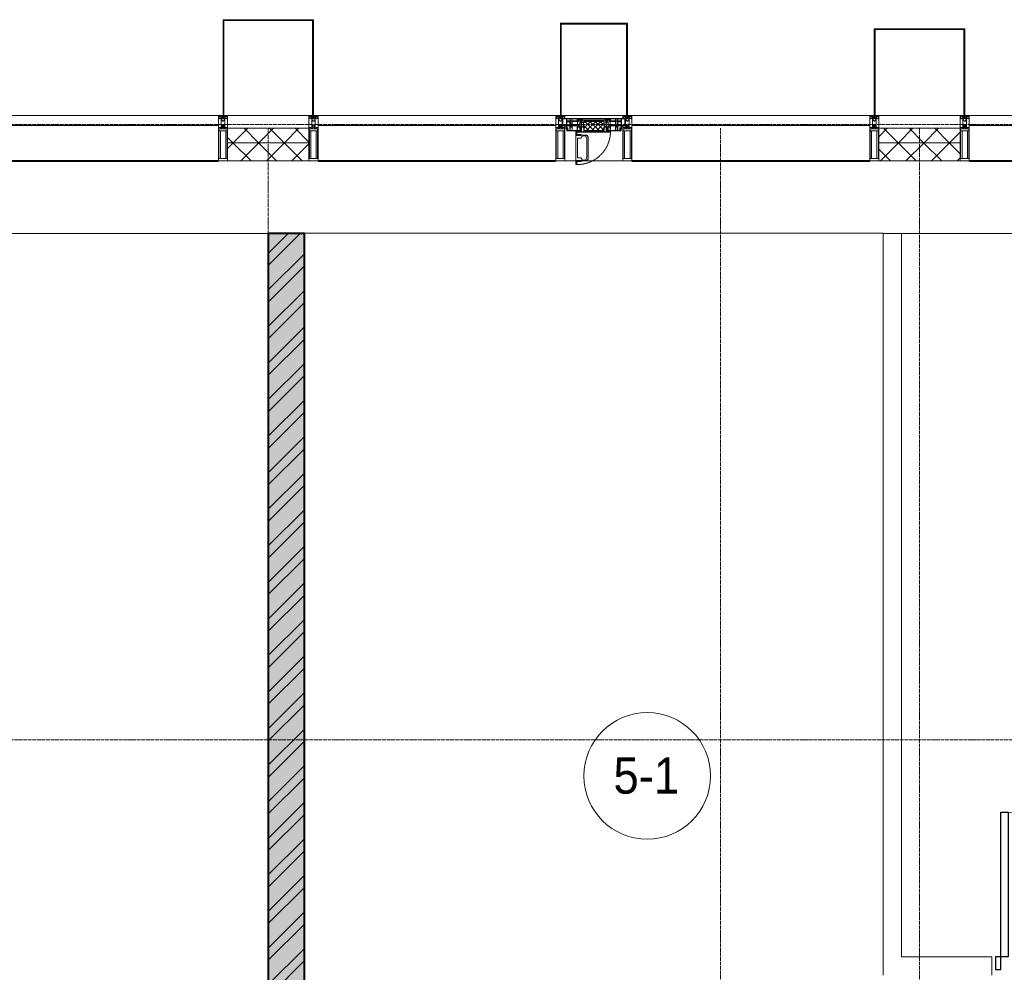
# Model space of a CAD drawing. Header units: millimetres. Extents: x 5617 to 106797, y 7718 to 221433.
# Tile 40 of 50: x 52278 to 57721, y 72915 to 78180. Entities that reach past the tile are written whole.
import ezdxf

# ---------------------------------------------------------------- set-up
doc = ezdxf.new("R2010")
doc.units = ezdxf.units.MM
for name, pattern in [('-D1-02х01', [3, 2, -1]), ('ADSK_Линия сетки', [25, 20, -2.5, 0, -2.5]), ('Линия сетки', [25, 20, -2.5, 0, -2.5]), ('Штрих_3_1_5_', [4.5, 3, -1.5]), ('Штриховая_ш3 п1_5', [4.5, 3, -1.5])]:
    doc.linetypes.add(name, pattern=pattern)
doc.layers.add('_Разделитель помещений_', color=4, linetype='Штриховая_ш3 п1_5', lineweight=40, true_color=0x00ffff)
for name, color, linetype, lineweight in [('Двери', 7, 'Continuous', 18), ('Импосты витража', 7, 'Continuous', 18), ('Колонны', 7, 'Continuous', 18), ('Марки помещений', 7, 'Continuous', 20), ('Окна', 7, 'Continuous', 18), ('Оси', 7, 'Continuous', 9), ('Панели витража', 7, 'Continuous', 18), ('Перекрытия', 7, 'Continuous', 18), ('Стены', 7, 'Continuous', 18), ('Стены разрез', 7, 'Continuous', 40), ('Стены штриховка', 7, 'Continuous', 40), ('Элементы узлов', 7, 'Continuous', 18)]:
    doc.layers.add(name, color=color, linetype=linetype, lineweight=lineweight)
doc.styles.add('Arial_3', font='arial.ttf', dxfattribs={"width": 0.9, "height": 200})
pattern_1 = [(45, (0, 0), (-70.71068, 70.71068), []), (135, (0, 0), (-70.71068, -70.71068), [])]

# ---------------------------------------------------------------- blocks, each defined once
blk = doc.blocks.new('A_DOR_Door - Вн_3_Одинарная_900x2100-2785946-МКСС_K3_L22__72_750_')
at = {"layer": 'Двери', "color": 254, "lineweight": 30, "true_color": 0xcccccc}
for p, q in [((-400, 50), (-400, 850)), ((-400, 850), (-360, 850)), ((-400, 50), (-400, 850)), ((-360, 850), (-360, 50)), ((-430, 50), (-430, -20)), ((-400, 50), (-430, 50)), ((-360, 50), (-400, 50)), ((-400, -20), (-400, 50)), ((430, 50), (400, 50)), ((400, 50), (400, -20)), ((430, -20), (430, 50)), ((-430, -20), (-400, -20)), ((400, -20), (430, -20))]:
    blk.add_line(p, q, dxfattribs=at)
at = {"layer": 'Двери', "color": 254, "lineweight": 9, "true_color": 0xe5e5e5}
blk.add_arc((-400, 50), 800, 360, 90, dxfattribs=at)
blk = doc.blocks.new('135_SLK_K3_AR_rvt-1-МКСС_K3_L22__72_750_')
at = {"layer": 'Стены разрез', "lineweight": 9, "true_color": 0xcccccc}
h = blk.add_hatch(dxfattribs=at)
h.set_pattern_fill('FP_1', color=254, style=0, pattern_type=2)
h.set_pattern_definition([(50, (0, 0), (218.62117, -19.1268), [22.86, -251.46]), (355, (0, 0), (-42.29187, 229.2684), [18.288, -201.168]), (100.451, (18.22, -1.6), (176.33107, 210.13963), [19.428, -213.708]), (46.184, (0, 60.96), (325.29495, -50.45164), [34.29, -377.19]), (96.636, (27.1, 56.76), (284.883, 296.91266), [29.142, -320.562]), (351.184, (0, 60.96), (284.8858, 296.9107), [27.432, -301.752]), (21, (30.48, 45.72), (181.93753, -122.71832), [22.86, -251.46]), (326, (30.48, 45.72), (74.16223, 221.0262), [18.288, -201.168]), (71.451, (45.64, 35.5), (256.10035, 98.30526), [19.428, -213.708]), (37.5, (0, 0), (3.70639, 101.465895), [3.353, -195.377, 3.353, -200.863, -201.93]), (37.5, (0, 0), (3.70639, 101.465895), [-402.946, 3.353, -198.577]), (7.5, (0, 0), (80.18358, 120.21653), [3.353, -113.081, 3.353, -190.805, -76.962]), (7.5, (0, 0), (80.18358, 120.21653), [-310.591, 3.353, -73.609]), (327.5, (-67.97, 0), (162.708646, -6.87497), [3.353, -72.847, 3.353, -234.391, -315.468]), (327.5, (-67.97, 0), (162.708646, -6.87497), [-313.944, 3.353, -312.115]), (317.5, (-98.45, 0), (177.75468, 30.51183), [3.353, -95.707, 3.353, -154.534, -224.028]), (317.5, (-98.45, 0), (177.75468, 30.51183), [-256.946, 3.353, -220.675])])
h.paths.add_polyline_path([(100950, 70900), (100950, 76997.5), (100750, 76997.5), (100750, 70900)])
h = blk.add_hatch(dxfattribs=at)
h.set_pattern_fill('FP_3', color=254, style=0, pattern_type=2)
h.set_pattern_definition([(45, (0, 0), (-101.02788, 101.02788), []), (45, (67.35, 0), (-101.02788, 101.02788), [])])
h.paths.add_polyline_path([(100950, 70900), (100950, 76997.5), (100750, 76997.5), (100750, 70900)])
at = {"layer": '_Разделитель помещений_', "color": 7, "linetype": 'Штрих_3_1_5_', "true_color": 0xccffff}
for p, q in [((99160, 77400), (100475, 77400)), ((101025, 77400), (102340, 77400)), ((102760, 77400), (104075, 77400)), ((104625, 77400), (105940, 77400))]:
    blk.add_line(p, q, dxfattribs=at)
at = {"layer": 'Перекрытия', "color": 254, "true_color": 0xcccccc}
for p, q in [((100750, 76997.5), (97200, 76997.5)), ((104150, 77000), (100950, 77000)), ((100950, 77000), (100950, 76997.5)), ((104150, 76997.5), (104150, 77000)), ((107850, 76997.5), (104250, 76997.5))]:
    blk.add_line(p, q, dxfattribs=at)
at = {"layer": 'Стены', "color": 254, "true_color": 0xcccccc}
for p, q in [((104150, 73000), (104150, 76997.5)), ((104250, 76997.5), (104150, 76997.5)), ((104250, 76997.5), (104250, 73000)), ((104150, 73000), (104150, 72900)), ((104250, 73000), (104750, 73000)), ((104750, 72900), (104750, 73000))]:
    blk.add_line(p, q, dxfattribs=at)
at = {"layer": 'Стены разрез', "color": 254, "true_color": 0xcccccc}
for p, q in [((100750, 76997.5), (100750, 71020)), ((100950, 76997.5), (100750, 76997.5)), ((100950, 70900), (100950, 76997.5))]:
    blk.add_line(p, q, dxfattribs=at)
at = {"layer": 'Двери', "color": 254, "lineweight": 18, "true_color": 0xe5e5e5}
blk.add_blockref('A_DOR_Door - Вн_3_Одинарная_900x2100-2785946-МКСС_K3_L22__72_750_', (105200, 72950), dxfattribs=at)
blk = doc.blocks.new('System Panel - A_PAN_Glass-6502619-МКСС_K3_L22__72_750_')
at = {"layer": 'Панели витража', "color": 254, "lineweight": 5, "true_color": 0xcccccc}
for p, q in [((657.5, 55), (-657.5, 55)), ((-657.5, 55), (-657.5, 0)), ((657.5, 0), (657.5, 55)), ((-657.5, 0), (657.5, 0))]:
    blk.add_line(p, q, dxfattribs=at)
blk = doc.blocks.new('Rectangular Mullion - 50Wx250H-2623690-МКСС_K3_L22__72_750_')
at = {"layer": 'Элементы узлов', "color": 254, "lineweight": 5, "true_color": 0xcccccc}
for p, q in [((-25, 65.2), (-25, 250)), ((-25, 250), (0, 250)), ((-23, 237.3), (0, 237.3)), ((-23, 237.3), (-23, 73.6)), ((-14.9, 84), (-14.9, 237.3)), ((25, 250), (0, 250)), ((23, 237.3), (0, 237.3)), ((14.9, 84), (14.9, 237.3)), ((23, 237.3), (23, 73.6)), ((25, 65.2), (25, 250)), ((-14, 65.2), (-25, 65.2)), ((0, 84), (-23, 84)), ((-0.5, 73.6), (-23, 73.6)), ((-14, 71.3), (-14, 65.2)), ((-10, 71.3), (-14, 71.3)), ((-10, 53), (-10, 71.3)), ((-8.7, 53), (-7, 54.7)), ((-7, 65.2), (-5.9, 67.3)), ((-7, 65.2), (-7, 54.7)), ((-4.1, 67.3), (-5.9, 67.3)), ((-4.1, 67.3), (-2.9, 65.1)), ((-2.9, 65.1), (-2.9, 54.6)), ((-1.3, 53), (-2.9, 54.6)), ((0, 84), (23, 84)), ((0.5, 73.6), (23, 73.6)), ((1.3, 53), (2.9, 54.6)), ((4.1, 67.3), (2.9, 65.1)), ((2.9, 65.1), (2.9, 54.6)), ((4.1, 67.3), (5.9, 67.3)), ((7, 65.2), (5.9, 67.3)), ((7, 65.2), (7, 54.7)), ((8.7, 53), (7, 54.7)), ((10, 71.3), (14, 71.3)), ((10, 53), (10, 71.3)), ((14, 71.3), (14, 65.2)), ((14, 65.2), (25, 65.2)), ((-23.8, 14.6), (-25, 14.2)), ((-25, 0), (-25, 14.2)), ((-22.3, 17), (-23.8, 17)), ((-23.8, 17), (-23.8, 14.6)), ((-22.5, 10.6), (-23.8, 14.6)), ((-22.5, 10.6), (-23.7, 9.9)), ((-23.7, 1.3), (-23.7, 9.9)), ((-23.7, 1.3), (-11.8, 1.3)), ((-23.2, 10.2), (-22.5, 8)), ((-22.5, 8), (-22.5, 4.5)), ((-21.3, 4.5), (-22.5, 4.5)), ((-22.3, 17), (-22.3, 16)), ((-22.3, 16), (-21.3, 16)), ((-19, 17.6), (-21.3, 16)), ((-21.3, 4.5), (-21.3, 6.5)), ((-21.3, 6.5), (-14.2, 6.5)), ((-18.4, 16.6), (-19, 17.6)), ((-7.4, 16.6), (-18.4, 16.6)), ((-14.2, 6.5), (-14.2, 4.5)), ((-13.2, 4.5), (-14.2, 4.5)), ((-13.2, 4.5), (-12.2, 7.2)), ((-12.7, 7.6), (-11.3, 11.4)), ((-12.7, 7.6), (-11.8, 6.9)), ((-12.2, 9), (-12.2, 14.8)), ((-12.2, 14.8), (0, 14.8)), ((-11.8, 1.3), (-11.8, 6.9)), ((-10.5, 11.2), (-11.3, 11.4)), ((-10.5, 1.5), (-10.5, 11.2)), ((-4.8, 1.5), (-10.5, 1.5)), ((-8.7, 53), (-10, 53)), ((-10, 53), (-10, 17)), ((-10, 17), (-7.5, 17)), ((-8.5, 23), (-1.5, 30)), ((-8.5, 18.5), (-8.5, 23)), ((-7.5, 18.5), (-8.5, 18.5)), ((-7.5, 17), (-7.5, 18.5)), ((-7.4, 18), (-7.4, 16.6)), ((-2.6, 18), (-7.4, 18)), ((0, 8), (-4.8, 8)), ((-4.8, 1.5), (-4.8, 8)), ((-2.6, 18), (-2.6, 16.8)), ((-2.6, 16.8), (0, 16.8)), ((-1.5, 30), (0, 30)), ((0, 53), (-1.3, 53)), ((0, 53), (1.3, 53)), ((1.5, 30), (0, 30)), ((2.6, 16.8), (0, 16.8)), ((0, 14.8), (0, 16.8)), ((0, 14.8), (0, 16.8)), ((12.2, 14.8), (0, 14.8)), ((0, 0), (0, 8)), ((0, 8), (4.8, 8)), ((0, 0), (0, 8)), ((8.5, 23), (1.5, 30)), ((2.6, 18), (2.6, 16.8)), ((2.6, 18), (7.4, 18)), ((4.8, 1.5), (4.8, 8)), ((4.8, 1.5), (10.5, 1.5)), ((7.4, 18), (7.4, 16.6)), ((7.4, 16.6), (18.4, 16.6)), ((7.5, 18.5), (8.5, 18.5)), ((7.5, 17), (7.5, 18.5)), ((10, 17), (7.5, 17)), ((8.5, 18.5), (8.5, 23)), ((8.7, 53), (10, 53)), ((10, 53), (10, 17)), ((10.5, 11.2), (11.3, 11.4)), ((10.5, 1.5), (10.5, 11.2)), ((12.7, 7.6), (11.3, 11.4)), ((12.7, 7.6), (11.8, 6.9)), ((11.8, 1.3), (11.8, 6.9)), ((23.7, 1.3), (11.8, 1.3)), ((12.2, 9), (12.2, 14.8)), ((13.2, 4.5), (12.2, 7.2)), ((13.2, 4.5), (14.2, 4.5)), ((21.3, 6.5), (14.2, 6.5)), ((14.2, 6.5), (14.2, 4.5)), ((18.4, 16.6), (19, 17.6)), ((19, 17.6), (21.3, 16)), ((22.3, 16), (21.3, 16)), ((21.3, 4.5), (21.3, 6.5)), ((21.3, 4.5), (22.5, 4.5)), ((22.3, 17), (22.3, 16)), ((22.3, 17), (23.8, 17)), ((22.5, 10.6), (23.8, 14.6)), ((22.5, 10.6), (23.7, 9.9)), ((23.2, 10.2), (22.5, 8)), ((22.5, 8), (22.5, 4.5)), ((23.7, 1.3), (23.7, 9.9)), ((23.8, 17), (23.8, 14.6)), ((23.8, 14.6), (25, 14.2)), ((25, 0), (25, 14.2)), ((-25, 0), (0, 0)), ((25, 0), (0, 0))]:
    blk.add_line(p, q, dxfattribs=at)
for centre, start, end in [((-0.5, 73.1), 360, 90), ((0.5, 73.1), 90, 180)]:
    blk.add_arc(centre, 0.5, start, end, dxfattribs=at)
blk = doc.blocks.new('Rectangular Mullion - R_StandardFrame_50Wx250H-6502650-МКСС_K3_L22__72_750_')
at = {"layer": 'Импосты витража', "color": 254, "lineweight": 5, "true_color": 0xcccccc}
for p, q in [((-25, -250), (-25, 0)), ((-25, 0), (0, 0)), ((5, 0), (25, 0)), ((25, 0), (25, -250)), ((25, -250), (-25, -250))]:
    blk.add_line(p, q, dxfattribs=at)
blk = doc.blocks.new('Rectangular Mullion - R_StandardFrame_50Wx250H-V41-МКСС_K3_L22__72_750_')
at = {"layer": 'Импосты витража', "color": 254, "lineweight": 5, "true_color": 0xcccccc}
for p, q in [((-25, -250), (-25, 0)), ((-25, 0), (-5, 0)), ((0, 0), (25, 0)), ((25, 0), (25, -250)), ((25, -250), (-25, -250))]:
    blk.add_line(p, q, dxfattribs=at)
blk = doc.blocks.new('A_PAN_Створка - 383мм 7_1-V50-МКСС_K3_L22__72_750_')
at = {"layer": 'Панели витража', "lineweight": 5, "true_color": 0xcccccc}
h = blk.add_hatch(dxfattribs=at)
h.set_pattern_fill('FP_20', color=254, style=0, pattern_type=2)
h.set_pattern_definition([(225, (102550, 77650), (14.1421356, -14.1421356), []), (315, (102550, 77650), (14.1421356, 14.1421356), [])])
h.paths.add_polyline_path([(53.6, 82.7), (-54.6, 81.8), (-54.6, 63.4), (-57.2, 60.8), (-57.2, 36.4), (-54.9, 34.1), (-54.5, 31.8), (54.5, 31.8), (54.9, 34.1), (57.2, 36.4), (57.2, 60.8), (54.6, 63.4), (54.6, 81.8)])
at = {"layer": 'Окна', "color": 7, "lineweight": 5, "true_color": 0xf4f4f4}
for p, q in [((39.7, 249), (31.1, 240.4)), ((31.1, 117.6), (31.1, 240.4)), ((41.4, 234.2), (39.1, 233.8)), ((39.1, 179), (39.1, 233.8)), ((70.1, 249), (39.7, 249)), ((41.4, 234.2), (43.5, 236.3)), ((45, 244.7), (42.3, 239.8)), ((42.3, 239.8), (43.5, 236.3)), ((45.9, 246.8), (45, 244.7)), ((63.3, 246.8), (45.9, 246.8)), ((64.1, 245), (63.3, 246.8)), ((64.1, 245), (66.7, 241)), ((66.7, 241), (68.6, 239.7)), ((68.6, 239.7), (68.6, 236.4)), ((68.6, 236.4), (71.1, 233.9)), ((70.1, 252.9), (70.1, 249)), ((95.1, 252.9), (70.1, 252.9)), ((71.1, 233.9), (89.5, 233.9)), ((74.1, 248.4), (74.1, 252.9)), ((89.1, 248.4), (74.1, 248.4)), ((89.1, 252.9), (89.1, 248.4)), ((89.5, 233.9), (90.6, 232.8)), ((90.6, 125.2), (90.6, 232.8)), ((93.1, 248.4), (93.1, 252.9)), ((97.9, 248.4), (93.1, 248.4)), ((95.1, 270.5), (95.1, 252.9)), ((99.6, 270.5), (95.1, 270.5)), ((97.9, 262.4), (95.1, 262.4)), ((97.9, 262.4), (97.9, 248.4)), ((99.6, 270.5), (99.6, 87.5)), ((39.1, 179), (39.1, 124.2)), ((39.7, 109), (31.1, 117.6)), ((41.4, 123.8), (39.1, 124.2)), ((70.1, 109), (39.7, 109)), ((41.4, 123.8), (43.5, 121.7)), ((42.3, 118.2), (43.5, 121.7)), ((45, 113.3), (42.3, 118.2)), ((45.9, 111.2), (45, 113.3)), ((63.3, 111.2), (45.9, 111.2)), ((64.1, 113), (63.3, 111.2)), ((64.1, 113), (66.7, 117)), ((66.7, 117), (68.6, 118.3)), ((68.6, 121.6), (71.1, 124.1)), ((68.6, 118.3), (68.6, 121.6)), ((70.1, 105.1), (70.1, 109)), ((71.1, 124.1), (89.5, 124.1)), ((74.1, 109.6), (74.1, 105.1)), ((89.1, 109.6), (74.1, 109.6)), ((89.1, 105.1), (89.1, 109.6)), ((89.5, 124.1), (90.6, 125.2)), ((93.1, 109.6), (93.1, 105.1)), ((97.9, 109.6), (93.1, 109.6)), ((97.9, 95.6), (97.9, 109.6)), ((95.1, 105.1), (70.1, 105.1)), ((95.1, 87.5), (95.1, 105.1)), ((97.9, 95.6), (95.1, 95.6)), ((99.6, 87.5), (95.1, 87.5))]:
    blk.add_line(p, q, dxfattribs=at)
at = {"layer": 'Окна', "color": 254, "lineweight": 5, "true_color": 0xcccccc}
for p, q in [((-171, 57), (-156, 57)), ((-171, 17), (-171, 57)), ((-171, 55.5), (-152, 55.5)), ((-153, 73.5), (-150, 73.5)), ((-153, 60), (-153, 73.5)), ((-152, 20), (-152, 73.5)), ((-150.5, 69.5), (-150.5, 73.5)), ((-145, 69.5), (-150.5, 69.5)), ((-150.5, 33.6), (-150.5, 68)), ((-150.5, 68), (-143.5, 68)), ((-150.5, 56.6), (-132.4, 56.6)), ((-150, 84), (-78, 84)), ((-150, 73.5), (-150, 84)), ((-148.5, 82.5), (-132.4, 82.5)), ((-148.5, 81), (-148.5, 82.5)), ((-143.5, 81), (-148.5, 81)), ((-145, 69.5), (-145, 79.5)), ((-143.5, 68), (-143.5, 81)), ((-137.2, 54.8), (-135.8, 50.8)), ((-132.5, 54.8), (-137.2, 54.8)), ((-132.5, 53.8), (-132.5, 54.8)), ((-132.4, 56.6), (-132.4, 82.5)), ((-131, 82.5), (-120.8, 82.5)), ((-131, 82.5), (-131, 64.6)), ((-131, 64.6), (-120.8, 64.6)), ((-131, 56.5), (-131, 62.6)), ((-120.8, 62.6), (-131, 62.6)), ((-131, 56.5), (-120.8, 56.5)), ((-131, 55.1), (-131, 52.7)), ((-120.8, 55.1), (-131, 55.1)), ((-120.8, 82.5), (-120.8, 64.6)), ((-120.8, 56.5), (-120.8, 62.6)), ((-120.8, 55.1), (-120.8, 52.7)), ((-119.3, 82.5), (-92.5, 82.5)), ((-119.3, 56.6), (-119.3, 82.5)), ((-92.5, 56.6), (-119.3, 56.6)), ((-119.3, 54.8), (-114.6, 54.8)), ((-119.3, 53.8), (-119.3, 54.8)), ((-114.6, 54.8), (-115.9, 50.8)), ((-92.5, 56.6), (-92.5, 82.5)), ((-91.5, 92), (91.5, 92)), ((-91.5, 87.5), (-91.5, 92)), ((-73.9, 87.5), (-91.5, 87.5)), ((-90.8, 82.5), (-79.5, 82.5)), ((-90.8, 64.6), (-90.8, 82.5)), ((-80.1, 64.6), (-90.8, 64.6)), ((-90.8, 62.7), (-90.8, 56.6)), ((-80.4, 62.7), (-90.8, 62.7)), ((-90.8, 56.6), (-85.9, 56.6)), ((-85.9, 56.6), (-85.9, 53.5)), ((-85, 84), (-85, 87.5)), ((-85, 87.5), (-78, 87.5)), ((-78, 84), (-85, 84)), ((-80.4, 61.1), (-80.4, 62.7)), ((-78, 61.1), (-80.4, 61.1)), ((-80.1, 66.1), (-80.1, 64.6)), ((-78, 66.1), (-80.1, 66.1)), ((-79.5, 82.5), (-79.5, 80.6)), ((-79.5, 80.6), (-78, 80.6)), ((-78, 87.5), (-78, 84)), ((-78, 84), (-73.9, 84)), ((-78, 84), (-78, 23.5)), ((-78, 66.1), (-78, 61.1)), ((-73.9, 62.5), (-73.9, 87.5)), ((-70, 62.5), (-73.9, 62.5)), ((-70, 32.1), (-70, 62.5)), ((70, 62.5), (70, 32.1)), ((73.9, 62.5), (70, 62.5)), ((73.9, 87.5), (73.9, 62.5)), ((91.5, 87.5), (73.9, 87.5)), ((73.9, 84), (78, 84)), ((78, 87.5), (78, 84)), ((85, 87.5), (78, 87.5)), ((78, 84), (85, 84)), ((78, 84), (150, 84)), ((78, 23.5), (78, 84)), ((79.5, 80.6), (78, 80.6)), ((78, 66.1), (78, 61.1)), ((78, 66.1), (80.1, 66.1)), ((78, 61.1), (80.4, 61.1)), ((90.8, 82.5), (79.5, 82.5)), ((79.5, 82.5), (79.5, 80.6)), ((80.1, 66.1), (80.1, 64.6)), ((80.1, 64.6), (90.8, 64.6)), ((80.4, 62.7), (90.8, 62.7)), ((80.4, 61.1), (80.4, 62.7)), ((85, 84), (85, 87.5)), ((85.9, 56.6), (85.9, 53.5)), ((90.8, 56.6), (85.9, 56.6)), ((90.8, 64.6), (90.8, 82.5)), ((90.8, 62.7), (90.8, 56.6)), ((91.5, 92), (91.5, 87.5)), ((119.3, 82.5), (92.5, 82.5)), ((92.5, 56.6), (92.5, 82.5)), ((92.5, 56.6), (119.3, 56.6)), ((114.6, 54.8), (115.9, 50.8)), ((119.3, 54.8), (114.6, 54.8)), ((119.3, 56.6), (119.3, 82.5)), ((119.3, 53.8), (119.3, 54.8)), ((120.8, 82.5), (120.8, 64.6)), ((131, 82.5), (120.8, 82.5)), ((131, 64.6), (120.8, 64.6)), ((120.8, 56.5), (120.8, 62.6)), ((120.8, 62.6), (131, 62.6)), ((131, 56.5), (120.8, 56.5)), ((120.8, 55.1), (120.8, 52.7)), ((120.8, 55.1), (131, 55.1)), ((131, 82.5), (131, 64.6)), ((131, 56.5), (131, 62.6)), ((131, 55.1), (131, 52.7)), ((132.4, 56.6), (132.4, 82.5)), ((148.5, 82.5), (132.4, 82.5)), ((150.5, 56.6), (132.4, 56.6)), ((132.5, 54.8), (137.2, 54.8)), ((132.5, 53.8), (132.5, 54.8)), ((137.2, 54.8), (135.8, 50.8)), ((143.5, 81), (148.5, 81)), ((143.5, 68), (143.5, 81)), ((150.5, 68), (143.5, 68)), ((145, 69.5), (145, 79.5)), ((145, 69.5), (150.5, 69.5)), ((148.5, 81), (148.5, 82.5)), ((150, 84), (150, 73.5)), ((150, 73.5), (153, 73.5)), ((150.5, 69.5), (150.5, 73.5)), ((150.5, 33.6), (150.5, 68)), ((152, 20), (152, 73.5)), ((171, 55.5), (152, 55.5)), ((153, 73.5), (153, 60)), ((156, 57), (171, 57)), ((171, 57), (171, 17)), ((-171, 18.5), (-153.5, 18.5)), ((-67.9, 17), (-171, 17)), ((-153.5, 18.5), (-152, 20)), ((-136.4, 52.4), (-150.5, 52.4)), ((-136.3, 33.6), (-150.5, 33.6)), ((-150.5, 29.4), (-132.4, 29.4)), ((-150.5, 17), (-150.5, 29.4)), ((-132.4, 18.6), (-150.5, 18.6)), ((-137.2, 31), (-135.8, 35)), ((-132.5, 31), (-137.2, 31)), ((-132.1, 49), (-135.8, 50.8)), ((-132.1, 36.8), (-135.8, 35)), ((-132.5, 53.8), (-133.4, 52)), ((-133.4, 52), (-130.1, 50.4)), ((-133.4, 33.7), (-130.1, 35.3)), ((-132.5, 31.9), (-133.4, 33.7)), ((-132.5, 31.9), (-132.5, 31)), ((-132.4, 29.4), (-132.4, 18.6)), ((-132.1, 49), (-132.1, 36.8)), ((-129.4, 51.1), (-131, 52.7)), ((-129.4, 34.6), (-131, 33)), ((-131, 30.9), (-131, 33)), ((-120.8, 30.9), (-131, 30.9)), ((-131, 29.5), (-120.8, 29.5)), ((-131, 18.2), (-131, 29.5)), ((-120.8, 18.2), (-131, 18.2)), ((-130.1, 50.4), (-129.4, 51.1)), ((-130.1, 35.3), (-130.1, 50.4)), ((-130.1, 35.3), (-129.4, 34.6)), ((-122.4, 51.1), (-120.8, 52.7)), ((-121.7, 50.4), (-122.4, 51.1)), ((-121.7, 35.3), (-122.4, 34.6)), ((-122.4, 34.6), (-120.8, 33)), ((-118.4, 52), (-121.7, 50.4)), ((-121.7, 35.3), (-121.7, 50.4)), ((-118.4, 33.7), (-121.7, 35.3)), ((-120.8, 30.9), (-120.8, 33)), ((-120.8, 18.2), (-120.8, 29.5)), ((-119.7, 49), (-115.9, 50.8)), ((-119.7, 49), (-119.7, 36.8)), ((-119.7, 36.8), (-115.9, 35)), ((-119.3, 53.8), (-118.4, 52)), ((-119.3, 31.9), (-118.4, 33.7)), ((-119.3, 31.9), (-119.3, 31)), ((-119.3, 31), (-114.6, 31)), ((-92.5, 29.4), (-119.3, 29.4)), ((-119.3, 29.4), (-119.3, 18.6)), ((-119.3, 18.6), (-92.5, 18.6)), ((-114.6, 31), (-115.9, 35)), ((-94.1, 33.5), (-115.4, 33.5)), ((-94.1, 52.5), (-115.3, 52.5)), ((-89.9, 50.9), (-94.1, 52.5)), ((-89.9, 35.1), (-94.1, 33.5)), ((-92.5, 18.6), (-92.5, 29.4)), ((-90.8, 18.5), (-90.8, 29.4)), ((-90.8, 29.4), (-85.9, 29.4)), ((-87.3, 18.5), (-90.8, 18.5)), ((-89.9, 52.2), (-88.6, 53.5)), ((-89.9, 52.2), (-89.9, 50.9)), ((-89.9, 35.1), (-89.9, 50.9)), ((-89.9, 32.5), (-89.9, 35.1)), ((-85.9, 32.5), (-89.9, 32.5)), ((-85.9, 53.5), (-88.6, 53.5)), ((-87.3, 21.9), (-85.9, 21.9)), ((-87.3, 20.4), (-87.3, 21.9)), ((-87.3, 20.4), (-87.3, 18.5)), ((-84.8, 20.4), (-87.3, 20.4)), ((-85.9, 53.5), (-78, 45.6)), ((-85.9, 29.4), (-85.9, 32.5)), ((-85.9, 21.9), (-85.9, 29.4)), ((-85.9, 18.2), (-85.9, 20.4)), ((-75.9, 18.2), (-85.9, 18.2)), ((-83.4, 20.4), (-84.8, 20.4)), ((-70, 33.8), (-83.4, 20.4)), ((-78, 45.6), (-78, 36.8)), ((-78, 36.8), (-70, 36.8)), ((-78, 23.5), (-67.9, 23.5)), ((-75.9, 23.5), (-73, 23.5)), ((-75.9, 21.5), (-75.9, 23.5)), ((-75.9, 21.5), (-75.9, 18.2)), ((-74.9, 21.5), (-75.9, 21.5)), ((-74.9, 17.9), (-74.9, 21.5)), ((-68.9, 17.9), (-74.9, 17.9)), ((-67.2, 29.3), (-73, 23.5)), ((-70, 36.8), (-70, 33.8)), ((-61.4, 23.5), (-70, 32.1)), ((-68.9, 21.5), (-68.9, 17.9)), ((-67.9, 21.5), (-68.9, 21.5)), ((-67.9, 23.5), (-64.6, 26.8)), ((-67.9, 23.5), (-64.6, 26.8)), ((-67.9, 21.5), (-67.9, 23.5)), ((-67.9, 17), (-67.9, 23.5)), ((-61.4, 23.5), (-67.9, 17)), ((67.9, 17), (-67.9, 17)), ((-67.9, 17), (67.9, 17)), ((-64.6, 26.8), (-67.2, 29.3)), ((-64.6, 26.8), (-61.4, 23.5)), ((61.4, 23.5), (-61.4, 23.5)), ((70, 32.1), (61.4, 23.5)), ((61.4, 23.5), (64.6, 26.8)), ((67.9, 17), (61.4, 23.5)), ((64.6, 26.8), (67.2, 29.3)), ((67.9, 23.5), (64.6, 26.8)), ((64.6, 26.8), (67.9, 23.5)), ((67.2, 29.3), (73, 23.5)), ((67.9, 21.5), (67.9, 23.5)), ((67.9, 23.5), (67.9, 17)), ((67.9, 23.5), (78, 23.5)), ((67.9, 21.5), (68.9, 21.5)), ((171, 17), (67.9, 17)), ((68.9, 21.5), (68.9, 17.9)), ((68.9, 17.9), (74.9, 17.9)), ((70, 36.8), (70, 33.8)), ((78, 36.8), (70, 36.8)), ((70, 33.8), (83.4, 20.4)), ((75.9, 23.5), (73, 23.5)), ((74.9, 21.5), (75.9, 21.5)), ((74.9, 17.9), (74.9, 21.5)), ((75.9, 21.5), (75.9, 23.5)), ((75.9, 21.5), (75.9, 18.2)), ((75.9, 18.2), (85.9, 18.2)), ((85.9, 53.5), (78, 45.6)), ((78, 45.6), (78, 36.8)), ((83.4, 20.4), (84.8, 20.4)), ((84.8, 20.4), (87.3, 20.4)), ((85.9, 53.5), (88.6, 53.5)), ((85.9, 32.5), (89.9, 32.5)), ((85.9, 29.4), (85.9, 32.5)), ((85.9, 21.9), (85.9, 29.4)), ((90.8, 29.4), (85.9, 29.4)), ((87.3, 21.9), (85.9, 21.9)), ((85.9, 18.2), (85.9, 20.4)), ((87.3, 20.4), (87.3, 21.9)), ((87.3, 20.4), (87.3, 18.5)), ((87.3, 18.5), (90.8, 18.5)), ((89.9, 52.2), (88.6, 53.5)), ((89.9, 50.9), (94.1, 52.5)), ((89.9, 52.2), (89.9, 50.9)), ((89.9, 35.1), (89.9, 50.9)), ((89.9, 35.1), (94.1, 33.5)), ((89.9, 32.5), (89.9, 35.1)), ((90.8, 18.5), (90.8, 29.4)), ((92.5, 18.6), (92.5, 29.4)), ((92.5, 29.4), (119.3, 29.4)), ((119.3, 18.6), (92.5, 18.6)), ((94.1, 52.5), (115.3, 52.5)), ((94.1, 33.5), (115.4, 33.5)), ((114.6, 31), (115.9, 35)), ((119.3, 31), (114.6, 31)), ((119.7, 49), (115.9, 50.8)), ((119.7, 36.8), (115.9, 35)), ((119.3, 53.8), (118.4, 52)), ((118.4, 52), (121.7, 50.4)), ((118.4, 33.7), (121.7, 35.3)), ((119.3, 31.9), (118.4, 33.7)), ((119.3, 31.9), (119.3, 31)), ((119.3, 29.4), (119.3, 18.6)), ((119.7, 49), (119.7, 36.8)), ((122.4, 51.1), (120.8, 52.7)), ((122.4, 34.6), (120.8, 33)), ((120.8, 30.9), (120.8, 33)), ((120.8, 30.9), (131, 30.9)), ((120.8, 18.2), (120.8, 29.5)), ((131, 29.5), (120.8, 29.5)), ((120.8, 18.2), (131, 18.2)), ((121.7, 50.4), (122.4, 51.1)), ((121.7, 35.3), (121.7, 50.4)), ((121.7, 35.3), (122.4, 34.6)), ((129.4, 51.1), (131, 52.7)), ((130.1, 50.4), (129.4, 51.1)), ((130.1, 35.3), (129.4, 34.6)), ((129.4, 34.6), (131, 33)), ((133.4, 52), (130.1, 50.4)), ((130.1, 35.3), (130.1, 50.4)), ((133.4, 33.7), (130.1, 35.3)), ((131, 30.9), (131, 33)), ((131, 18.2), (131, 29.5)), ((132.1, 49), (135.8, 50.8)), ((132.1, 49), (132.1, 36.8)), ((132.1, 36.8), (135.8, 35)), ((150.5, 29.4), (132.4, 29.4)), ((132.4, 29.4), (132.4, 18.6)), ((132.4, 18.6), (150.5, 18.6)), ((132.5, 53.8), (133.4, 52)), ((132.5, 31.9), (133.4, 33.7)), ((132.5, 31.9), (132.5, 31)), ((132.5, 31), (137.2, 31)), ((137.2, 31), (135.8, 35)), ((136.3, 33.6), (150.5, 33.6)), ((136.4, 52.4), (150.5, 52.4)), ((150.5, 17), (150.5, 29.4)), ((153.5, 18.5), (152, 20)), ((171, 18.5), (153.5, 18.5))]:
    blk.add_line(p, q, dxfattribs=at)
at = {"layer": 'Окна', "color": 254, "linetype": '-D1-02х01', "lineweight": 5, "true_color": 0xcccccc}
blk.add_arc((91.4, 87.5), 183, 88.8555, 178.5909, dxfattribs=at)
at = {"layer": 'Окна', "color": 254, "lineweight": 5, "true_color": 0xcccccc}
for centre, start, end in [((-156, 60), 270, 360), ((156, 60), 180, 270)]:
    blk.add_arc(centre, 3, start, end, dxfattribs=at)
at = {"layer": 'Элементы узлов', "color": 254, "lineweight": 5, "true_color": 0xcccccc}
for p, q in [((-91.5, 92), (-91.5, 87.5)), ((-91.5, 92), (91.5, 92)), ((-91.5, 87.5), (-73.9, 87.5)), ((-83.4, 90.3), (-69.4, 90.3)), ((-83.4, 90.3), (-83.4, 87.5)), ((-73.9, 87.5), (-73.9, 62.5)), ((-69.4, 85.5), (-73.9, 85.5)), ((-73.9, 81.5), (-69.4, 81.5)), ((-69.4, 66.5), (-73.9, 66.5)), ((-73.9, 62.5), (-70, 62.5)), ((-70, 62.5), (-70, 32.1)), ((-69.4, 90.3), (-69.4, 85.5)), ((-69.4, 81.5), (-69.4, 66.5)), ((-67.9, 89.3), (-66.9, 90.3)), ((-67.9, 62.5), (-67.9, 89.3)), ((-61.7, 62.5), (-67.9, 62.5)), ((-66, 56.5), (-67.8, 55.7)), ((-67.8, 55.7), (-67.8, 38.3)), ((-66.9, 90.3), (-57.4, 90.3)), ((-66, 56.5), (-62, 59.1)), ((-62, 59.1), (-60.7, 61)), ((-60.1, 67.7), (-61.7, 64.9)), ((-61.7, 64.9), (-61.7, 62.5)), ((-60.7, 61), (-57.4, 61)), ((-56.4, 67.7), (-60.1, 67.7)), ((-57.4, 90.3), (-56.4, 89.4)), ((-57.4, 61), (-54.9, 63.5)), ((-54.6, 63.4), (-57.2, 60.8)), ((-57.2, 60.8), (-57.2, 36.4)), ((-56.4, 89.4), (-56.4, 67.7)), ((-53.9, 90.3), (-54.9, 89.3)), ((-54.9, 89.3), (-54.9, 85.6)), ((-54.9, 85.6), (-53.9, 84.6)), ((-54.9, 81.9), (-53.8, 83)), ((-54.9, 63.5), (-54.9, 81.9)), ((-53.6, 82.7), (-54.6, 81.8)), ((-54.6, 81.8), (-54.6, 63.4)), ((53.9, 90.3), (-53.9, 90.3)), ((-53.9, 84.6), (53.9, 84.6)), ((53.8, 83), (-53.8, 83)), ((53.6, 82.7), (-53.6, 82.7)), ((54.6, 81.8), (53.6, 82.7)), ((54.9, 81.9), (53.8, 83)), ((53.9, 90.3), (54.9, 89.3)), ((54.9, 85.6), (53.9, 84.6)), ((54.6, 63.4), (54.6, 81.8)), ((57.2, 60.8), (54.6, 63.4)), ((54.9, 89.3), (54.9, 85.6)), ((54.9, 63.5), (54.9, 81.9)), ((57.4, 61), (54.9, 63.5)), ((57.4, 90.3), (56.4, 89.4)), ((56.4, 89.4), (56.4, 67.7)), ((56.4, 67.7), (60.1, 67.7)), ((57.2, 36.4), (57.2, 60.8)), ((66.9, 90.3), (57.4, 90.3)), ((60.7, 61), (57.4, 61)), ((60.1, 67.7), (61.7, 64.9)), ((62, 59.1), (60.7, 61)), ((61.7, 64.9), (61.7, 62.5)), ((61.7, 62.5), (67.9, 62.5)), ((66, 56.5), (62, 59.1)), ((66, 56.5), (67.8, 55.7)), ((67.9, 89.3), (66.9, 90.3)), ((67.8, 55.7), (67.8, 38.3)), ((67.9, 62.5), (67.9, 89.3)), ((69.4, 90.3), (69.4, 85.5)), ((83.4, 90.3), (69.4, 90.3)), ((69.4, 85.5), (73.9, 85.5)), ((69.4, 81.5), (69.4, 66.5)), ((73.9, 81.5), (69.4, 81.5)), ((69.4, 66.5), (73.9, 66.5)), ((70, 62.5), (70, 32.1)), ((73.9, 62.5), (70, 62.5)), ((91.5, 87.5), (73.9, 87.5)), ((73.9, 87.5), (73.9, 62.5)), ((83.4, 90.3), (83.4, 87.5)), ((91.5, 92), (91.5, 87.5)), ((-70, 32.1), (-61.4, 23.5)), ((-67.8, 38.3), (-65.7, 37.4)), ((-65.7, 37.4), (-60.8, 34.7)), ((61.4, 23.5), (-61.4, 23.5)), ((-60.8, 34.7), (-57.3, 35.9)), ((-55.2, 33.8), (-57.3, 35.9)), ((-57.2, 36.4), (-54.9, 34.1)), ((-55.2, 33.8), (-54.8, 31.5)), ((-54.9, 34.1), (-54.5, 31.8)), ((-53.9, 30.5), (-54.9, 29.5)), ((-54.9, 29.5), (-54.9, 25.8)), ((-54.9, 25.8), (-53.9, 24.8)), ((0, 31.5), (-54.8, 31.5)), ((-54.5, 31.8), (54.5, 31.8)), ((53.9, 30.5), (-53.9, 30.5)), ((-53.9, 24.8), (53.9, 24.8)), ((0, 31.5), (54.8, 31.5)), ((53.9, 30.5), (54.9, 29.5)), ((54.9, 25.8), (53.9, 24.8)), ((54.5, 31.8), (54.9, 34.1)), ((55.2, 33.8), (54.8, 31.5)), ((54.9, 34.1), (57.2, 36.4)), ((54.9, 29.5), (54.9, 25.8)), ((55.2, 33.8), (57.3, 35.9)), ((60.8, 34.7), (57.3, 35.9)), ((65.7, 37.4), (60.8, 34.7)), ((70, 32.1), (61.4, 23.5)), ((67.8, 38.3), (65.7, 37.4))]:
    blk.add_line(p, q, dxfattribs=at)
blk = doc.blocks.new('Rectangular Mullion - R_StandardFrame_50Wx250H-6161330-МКСС_K3_L22__72_750_')
at = {"layer": 'Импосты витража', "color": 254, "lineweight": 5, "true_color": 0xcccccc}
for p, q in [((77190, 77400), (77250.4, 77400)), ((77279.9, 77400), (77510, 77400))]:
    blk.add_line(p, q, dxfattribs=at)
blk = doc.blocks.new('Rectangular Mullion - R_StandardFrame_50Wx250H-V42-МКСС_K3_L22__72_750_')
at = {"layer": 'Импосты витража', "color": 254, "lineweight": 5, "true_color": 0xcccccc}
for p, q in [((-25, -250), (-25, 0)), ((-25, 0), (0, 0)), ((5, 0), (25, 0)), ((25, 0), (25, -17)), ((25, -57), (25, -250)), ((25, -250), (-25, -250))]:
    blk.add_line(p, q, dxfattribs=at)
blk = doc.blocks.new('Rectangular Mullion - R_StandardFrame_50Wx250H-V43-МКСС_K3_L22__72_750_')
at = {"layer": 'Импосты витража', "color": 254, "lineweight": 5, "true_color": 0xcccccc}
for p, q in [((-25, -17), (-25, 0)), ((-25, 0), (-5, 0)), ((0, 0), (25, 0)), ((25, 0), (25, -250)), ((-25, -250), (-25, -57)), ((25, -250), (-25, -250))]:
    blk.add_line(p, q, dxfattribs=at)
blk = doc.blocks.new('A_SLK_PAN_Type1 - Прямой тип панели-5878697-МКСС_K3_L22__72_750_')
at = {"layer": 'Колонны', "color": 254, "lineweight": 5, "true_color": 0xcccccc}
for p, q in [((-250, 530), (250, 530)), ((-250, 0), (-250, 530)), ((-245, 525), (-245, 0)), ((245, 525), (-245, 525)), ((245, 0), (245, 525)), ((250, 530), (250, 0)), ((-245, 0), (-250, 0)), ((-225, 0), (225, 0)), ((250, 0), (245, 0))]:
    blk.add_line(p, q, dxfattribs=at)
blk = doc.blocks.new('A_SLK_PAN_Type1 - Прямой тип панели с перфорацией Ф1_1-6626312-МКСС_K3_L22__72_750_')
at = {"layer": 'Колонны', "color": 254, "lineweight": 5, "true_color": 0xcccccc}
for p, q in [((-185, 510), (185, 510)), ((-185, 0), (-185, 510)), ((-180, 505), (-180, 0)), ((180, 505), (-180, 505)), ((180, 0), (180, 505)), ((185, 510), (185, 0)), ((-180, 0), (-185, 0)), ((-160, 0), (160, 0)), ((185, 0), (180, 0))]:
    blk.add_line(p, q, dxfattribs=at)
blk = doc.blocks.new('A_SLK_PAN_Type1 - Прямой тип панели-5878699-МКСС_K3_L22__72_750_')
at = {"layer": 'Колонны', "color": 254, "lineweight": 5, "true_color": 0xcccccc}
for p, q in [((-250, 480), (250, 480)), ((-250, 0), (-250, 480)), ((-245, 475), (-245, 0)), ((245, 475), (-245, 475)), ((245, 0), (245, 475)), ((250, 480), (250, 0)), ((-245, 0), (-250, 0)), ((-225, 0), (225, 0)), ((250, 0), (245, 0))]:
    blk.add_line(p, q, dxfattribs=at)
blk = doc.blocks.new('135_SLK_K3_AR_FCD_rvt-1-МКСС_K3_L22__72_750_')
at = {"layer": 'Стены разрез', "lineweight": 5, "true_color": 0xcccccc}
h = blk.add_hatch(dxfattribs=at)
h.set_pattern_fill('FP_5', color=254, style=0, pattern_type=2)
h.set_pattern_definition(pattern_1)
h.paths.add_polyline_path([(100747.3, 77500), (100975, 77500), (100975, 77580), (100525, 77580), (100525, 77500)])
h = blk.add_hatch(dxfattribs=at)
h.set_pattern_fill('FP_5', color=254, style=0, pattern_type=2)
h.set_pattern_definition(pattern_1)
h.paths.add_polyline_path([(104125, 77500), (104575, 77500), (104575, 77580), (104125, 77580)])
h = blk.add_hatch(dxfattribs=at)
h.set_pattern_fill('FP_5', color=254, style=0, pattern_type=2)
h.set_pattern_definition(pattern_1)
h.paths.add_polyline_path([(100525, 77400), (100975, 77400), (100975, 77500), (100525, 77500)])
h = blk.add_hatch(dxfattribs=at)
h.set_pattern_fill('FP_5', color=254, style=0, pattern_type=2)
h.set_pattern_definition(pattern_1)
h.paths.add_polyline_path([(104125, 77400), (104575, 77400), (104575, 77500), (104125, 77500)])
at = {"layer": 'Стены разрез', "color": 254, "lineweight": 9, "true_color": 0xcccccc}
for p, q in [((100975, 77580), (100525, 77580)), ((100525, 77580), (100525, 77400)), ((100975, 77400), (100975, 77580)), ((104575, 77580), (104125, 77580)), ((104125, 77580), (104125, 77400)), ((104575, 77400), (104575, 77580)), ((100525, 77400), (100975, 77400)), ((104125, 77400), (104575, 77400))]:
    blk.add_line(p, q, dxfattribs=at)
at = {"layer": 'Стены штриховка', "color": 254, "lineweight": 9, "true_color": 0xcccccc}
for p, q in [((100525, 77500), (100975, 77500)), ((104125, 77500), (104575, 77500))]:
    blk.add_line(p, q, dxfattribs=at)
at = {"layer": 'Импосты витража', "color": 254, "lineweight": 5, "true_color": 0xcccccc, "rotation": 180}
for p in [(100500, 77650), (101000, 77650), (102365, 77650), (102735, 77650), (104100, 77650), (104600, 77650)]:
    blk.add_blockref('Rectangular Mullion - 50Wx250H-2623690-МКСС_K3_L22__72_750_', p, dxfattribs=at)
at = {"layer": 'Импосты витража', "color": 254, "lineweight": 5, "true_color": 0xcccccc, "extrusion": (0, 0, -1)}
for name, p in [('Rectangular Mullion - R_StandardFrame_50Wx250H-V41-МКСС_K3_L22__72_750_', (-100500, 77650)), ('Rectangular Mullion - R_StandardFrame_50Wx250H-6502650-МКСС_K3_L22__72_750_', (-101000, 77650)), ('Rectangular Mullion - R_StandardFrame_50Wx250H-V43-МКСС_K3_L22__72_750_', (-102365, 77650)), ('Rectangular Mullion - R_StandardFrame_50Wx250H-V42-МКСС_K3_L22__72_750_', (-102735, 77650)), ('Rectangular Mullion - R_StandardFrame_50Wx250H-V41-МКСС_K3_L22__72_750_', (-104100, 77650)), ('Rectangular Mullion - R_StandardFrame_50Wx250H-6502650-МКСС_K3_L22__72_750_', (-104600, 77650))]:
    blk.add_blockref(name, p, dxfattribs=at)
at = {"layer": 'Импосты витража', "color": 254, "lineweight": 5, "true_color": 0xcccccc}
blk.add_blockref('Rectangular Mullion - R_StandardFrame_50Wx250H-6161330-МКСС_K3_L22__72_750_', (25200, 0), dxfattribs=at)
at = {"layer": 'Колонны', "color": 254, "lineweight": 5, "true_color": 0xcccccc}
for name, p in [('A_SLK_PAN_Type1 - Прямой тип панели-5878697-МКСС_K3_L22__72_750_', (100750, 77650)), ('A_SLK_PAN_Type1 - Прямой тип панели с перфорацией Ф1_1-6626312-МКСС_K3_L22__72_750_', (102550, 77650)), ('A_SLK_PAN_Type1 - Прямой тип панели-5878699-МКСС_K3_L22__72_750_', (104350, 77650))]:
    blk.add_blockref(name, p, dxfattribs=at)
at = {"layer": 'Панели витража', "color": 254, "lineweight": 5, "true_color": 0xcccccc, "rotation": 180}
for name, p in [('System Panel - A_PAN_Glass-6502619-МКСС_K3_L22__72_750_', (99817.5, 77650)), ('System Panel - A_PAN_Glass-6502619-МКСС_K3_L22__72_750_', (101682.5, 77650)), ('A_PAN_Створка - 383мм 7_1-V50-МКСС_K3_L22__72_750_', (102550, 77650)), ('System Panel - A_PAN_Glass-6502619-МКСС_K3_L22__72_750_', (103417.5, 77650)), ('System Panel - A_PAN_Glass-6502619-МКСС_K3_L22__72_750_', (105282.5, 77650))]:
    blk.add_blockref(name, p, dxfattribs=at)
blk = doc.blocks.new('050_Марка_Помещение - Номер-620969-МКСС_K3_L22__72_750_')
at = {"layer": 'Марки помещений'}
blk.add_circle((0, 0), 3.5, dxfattribs=at)

msp = doc.modelspace()

# ---------------------------------------------------------------- linework, layer by layer
at = {"layer": 'Оси', "linetype": 'ADSK_Линия сетки'}
for p, q in [((73201.8, 77600), (25651, 77600)), ((73201.8, 74200), (25651, 74200))]:
    msp.add_line(p, q, dxfattribs=at)
at = {"layer": 'Оси', "linetype": 'Линия сетки'}
for p, q in [((53651.8, 56613.5), (53651.8, 77580)), ((56151.8, 56613.5), (56151.8, 77580)), ((57251.8, 56613.5), (57251.8, 77580))]:
    msp.add_line(p, q, dxfattribs=at)

# ---------------------------------------------------------------- block references
at = {"lineweight": 5}
for name in ['135_SLK_K3_AR_FCD_rvt-1-МКСС_K3_L22__72_750_', '135_SLK_K3_AR_rvt-1-МКСС_K3_L22__72_750_']:
    msp.add_blockref(name, (-47098.2, 0), dxfattribs=at)
at = {"layer": 'Марки помещений', "xscale": 99.99999999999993, "yscale": 99.99999999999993, "zscale": 99.99999999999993}
msp.add_blockref('050_Марка_Помещение - Номер-620969-МКСС_K3_L22__72_750_', (55746.5, 74000.5), dxfattribs=at)

# ---------------------------------------------------------------- texts
at = {"layer": 'Марки помещений', "lineweight": 9, "insert": (55560, 74102.3), "char_height": 200, "width": 447.342, "attachment_point": 1, "style": 'Arial_3'}
msp.add_mtext('5-1', dxfattribs=at)

doc.saveas('drawing.dxf')
